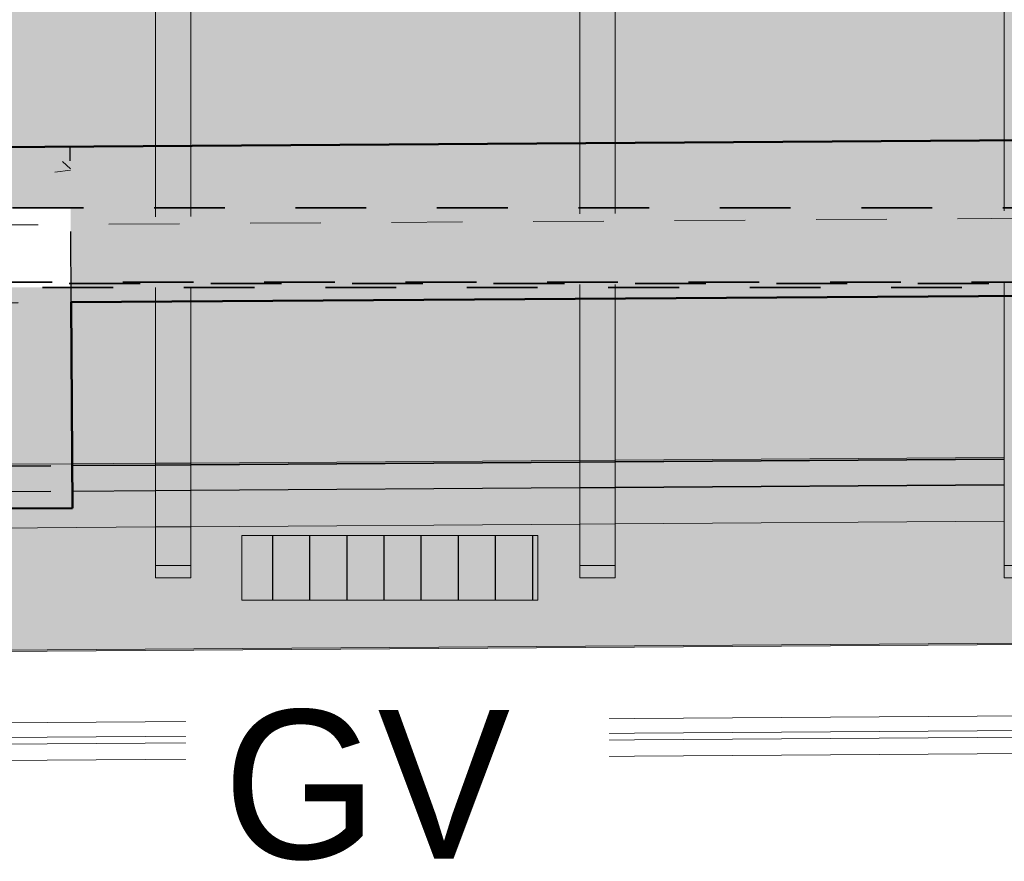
# Model space of a CAD drawing. Header units: metres. Extents: x -16.9 to 14.1, y -9.7 to 11.
# Tile 16 of 256: x -9 to -7.6, y -6.5 to -5.4. Entities that reach past the tile are written whole.
import ezdxf

# ---------------------------------------------------------------- set-up
doc = ezdxf.new("R2010")
doc.units = ezdxf.units.M
doc.linetypes.add('Ligne de quadrillage', pattern=[0.022225, 0.0127, -0.003175, 0.003175, -0.003175])
doc.linetypes.add('Tiret', pattern=[0.00635, 0.003175, -0.003175])
for name, color, linetype, lineweight in [('A-DETL', 90, 'Continuous', 18), ('A-DETL-GENF', 92, 'Continuous', 18), ('A-WALL', 113, 'Continuous', 25), ('A-WALL-HDLN', 110, 'Tiret', 25), ('A-WALL-PATT', 111, 'Continuous', 50), ('G-ANNO-TEXT', 231, 'Continuous', 9), ('S-BEAM', 12, 'Continuous', 18), ('S-BEAM-HDLN', 1, 'Tiret', 18), ('S-GRID', 1, 'Continuous', 9)]:
    doc.layers.add(name, color=color, linetype=linetype, lineweight=lineweight)
doc.styles.add('Bodoni MT_B', font='BOD_B.TTF', dxfattribs={"height": 0.21})
pattern_1 = [(50, (0, 0), (0.546555, -0.047815), [0.05715, -0.62865]), (355, (0, 0), (-0.105728, 0.573166), [0.04572, -0.50292]), (100.451, (0.04555, -0.004), (0.440828, 0.52535), [0.04857, -0.53427]), (46.184, (0, 0.1524), (0.813237, -0.12613), [0.08572, -0.94297]), (96.636, (0.0678, 0.1419), (0.71221, 0.742287), [0.07286, -0.80141]), (351.184, (0, 0.1524), (0.712217, 0.742274), [0.06858, -0.75438]), (21, (0.0762, 0.1143), (0.454846, -0.306795), [0.05715, -0.62865]), (326, (0.0762, 0.1143), (0.185405, 0.55256), [0.04572, -0.50292]), (71.451, (0.1141, 0.08873), (0.64025, 0.245763), [0.04857, -0.53427]), (37.5, (0, 0), (0.009261, 0.2536672), [0.02515, -0.47168, 0.02515, -0.48539, -0.50482]), (37.5, (0, 0), (0.009261, 0.2536672), [-1.007, 0.02515, -0.47968]), (7.5, (0, 0), (0.200456, 0.300546), [0.02515, -0.26594, 0.02515, -0.46025, -0.1924]), (7.5, (0, 0), (0.200456, 0.300546), [-0.77648, 0.02515, -0.16726]), (327.5, (-0.16993, 0), (0.406768, -0.0171882), [0.02515, -0.16535, 0.02515, -0.56921, -0.78867]), (327.5, (-0.16993, 0), (0.406768, -0.0171882), [-0.78486, 0.02515, -0.76352]), (317.5, (-0.24613, 0), (0.444383, 0.07628), [0.02515, -0.2225, 0.02515, -0.36957, -0.56007]), (317.5, (-0.24613, 0), (0.444383, 0.07628), [-0.64237, 0.02515, -0.53492])]

msp = doc.modelspace()

# ---------------------------------------------------------------- hatches: boundary and pattern name
at = {"layer": 'A-DETL-GENF'}
h = msp.add_hatch(color=10, dxfattribs=at)
h.paths.add_polyline_path([(5.8884, -5.2704), (5.8884, -5.2704), (5.8884, -5.2722)])
h.paths.add_polyline_path([(-9.3301, -6.2465), (6.2436, -6.1403), (6.2436, -5.5151), (6.0973, -5.5144), (6.0973, -5.4019), (6.1311, -5.4019), (6.129, -4.949), (6.0973, -4.9483), (6.0973, -4.8359), (6.1285, -4.8359), (6.1264, -4.3792), (6.0973, -4.3785), (6.0973, -4.2661), (6.1259, -4.2661), (6.1238, -3.8085), (6.0868, -3.8085), (6.0876, -3.921), (5.8884, -3.9225), (5.8883, -3.9466), (-9.2302, -3.9466), (-9.2302, -4.4904), (5.8884, -4.4904), (5.8884, -4.6026), (-9.2302, -4.6026), (-9.2302, -5.1603), (5.8884, -5.1603), (5.8884, -5.2724), (-9.2302, -5.2724), (-9.2303, -5.5334), (-9.2702, -5.5334), (-9.2702, -4.9542), (-9.3301, -4.9542), (-9.3301, -5.4124), (-9.3238, -5.4128), (-9.3238, -5.5256), (-9.3301, -5.5256), (-9.3301, -6.061)])
h.paths.add_polyline_path([(1.6099, -5.73), (-9.2303, -5.7298), (-9.2302, -5.6179), (3.4486, -5.6179), (3.4474, -5.4464), (4.9174, -5.4364), (4.9189, -5.6179), (5.8885, -5.6179), (5.8885, -5.73), (2.0616, -5.73)])
h.paths.add_polyline_path([(6.2436, -5.4019), (6.2436, -4.949), (6.169, -4.949), (6.1712, -5.4019)])
h.paths.add_polyline_path([(-9.2702, -4.841), (-9.2702, -4.392), (-9.3301, -4.392), (-9.3301, -4.841)])
h.paths.add_polyline_path([(6.2436, -4.8359), (6.2436, -4.3792), (6.1664, -4.3792), (6.1685, -4.8359), (6.1712, -4.8359)])
h.paths.add_polyline_path([(-9.3301, -4.2789), (-9.2702, -4.2789), (-9.2702, -3.8285), (-9.3301, -3.8285), (-9.3301, -4.1491)])
h.paths.add_polyline_path([(6.2436, -4.2661), (6.2436, -3.8085), (6.1638, -3.8085), (6.1659, -4.2661), (6.1712, -4.2661)])
h.paths.add_polyline_path([(2.0616, -3.8345), (5.867, -3.8345), (5.8634, -3.2872), (-9.2302, -3.2872), (-9.2302, -3.8345), (1.1582, -3.8345)])
h.paths.add_polyline_path([(-9.3301, -3.7153), (-9.2702, -3.7153), (-9.2702, -3.2623), (-9.3301, -3.2623), (-9.3301, -3.2994)])
h.paths.add_polyline_path([(6.0876, -3.6954), (6.1233, -3.6954), (6.1212, -3.2467), (6.0831, -3.2467), (6.0861, -3.6954)])
h.paths.add_polyline_path([(6.2436, -3.6954), (6.2436, -3.2467), (6.1612, -3.2467), (6.1633, -3.6954), (6.1712, -3.6954)])
h.paths.add_polyline_path([(-2.4555, -3.1751), (5.8627, -3.1751), (5.8615, -3.0025), (6.0815, -3.0011), (6.0824, -3.1335), (6.1207, -3.1335), (6.1186, -2.6663), (6.0725, -2.6656), (6.0725, -2.5531), (6.1181, -2.5531), (6.116, -2.0967), (6.0725, -2.096), (6.0725, -1.9836), (6.1155, -1.9836), (6.1141, -1.6819), (6.1541, -1.6818), (6.1555, -1.9836), (6.2436, -1.9836), (6.2436, -1.5276), (-9.3301, -1.5276), (-9.3301, -1.9885), (-9.2702, -1.9885), (-9.2702, -1.642), (-9.2302, -1.642), (-9.2302, -1.8614), (5.8881, -1.8614), (5.8883, -1.9299), (5.8881, -1.9735), (-9.2302, -1.9735), (-9.2302, -2.5155), (-2.3188, -2.5155), (-2.3198, -2.3661), (-2.0998, -2.3647), (-2.0988, -2.5155), (5.8881, -2.5155), (5.8883, -2.5839), (5.8881, -2.6276), (-2.098, -2.6276), (-2.0952, -3.0647), (-2.3152, -3.0661), (-2.3181, -2.6276), (-9.2302, -2.6276), (-9.2302, -3.1751), (-2.9072, -3.1751)])
h.paths.add_polyline_path([(-9.2702, -3.1492), (-9.2702, -2.6995), (-9.3301, -2.6995), (-9.3301, -3.1492)])
h.paths.add_polyline_path([(6.2436, -3.1335), (6.2436, -2.6663), (6.1586, -2.6663), (6.1607, -3.1335), (6.1712, -3.1335)])
h.paths.add_polyline_path([(-9.2702, -2.5863), (-9.2702, -2.1017), (-9.3301, -2.1017), (-9.3301, -2.5863)])
h.paths.add_polyline_path([(6.1581, -2.5531), (6.2436, -2.5531), (6.2436, -2.0967), (6.156, -2.0967), (6.1576, -2.4496)])
at = {"layer": 'A-DETL-GENF', "lineweight": 25}
h = msp.add_hatch(dxfattribs=at)
h.set_pattern_fill('FP_2', color=80, style=0, pattern_type=2)
h.set_pattern_definition([(90, (0, 0), (-0.0525, 3e-18), [])])
h.paths.add_polyline_path([(-8.7063, -6.172), (-8.2877, -6.172), (-8.2877, -6.0809), (-8.7063, -6.0809)])
at = {"layer": 'A-WALL-PATT', "lineweight": 18}
h = msp.add_hatch(dxfattribs=at)
h.set_pattern_fill('FP_1', color=256, style=0, pattern_type=2)
h.set_pattern_definition(pattern_1)
h.paths.add_polyline_path([(-8.9475, -5.751), (-4.7602, -5.7224), (-4.7617, -5.5024), (-8.9489, -5.531)])
h.paths.add_polyline_path([(-3.2502, -5.7121), (-0.4904, -5.6933), (-0.4919, -5.4733), (-3.2517, -5.4921)])
h.paths.add_polyline_path([(1.0196, -5.683), (3.4489, -5.6664), (3.4474, -5.4464), (1.0181, -5.463)])
h.paths.add_polyline_path([(4.9189, -5.6564), (5.8789, -5.6499), (5.8775, -5.4299), (4.9174, -5.4364)])
h = msp.add_hatch(dxfattribs=at)
h.set_pattern_fill('FP_1', color=256, style=0, pattern_type=2)
h.set_pattern_definition(pattern_1)
h.paths.add_polyline_path([(-9.2956, -6.0443), (-8.9456, -6.042), (-8.9489, -5.531), (-9.2989, -5.5334), (-9.2968, -5.8485)])

# ---------------------------------------------------------------- linework, layer by layer
at = {"layer": 'A-DETL'}
for p, q in [((-8.2877, -6.0809), (-8.7063, -6.0809)), ((-8.7063, -6.0809), (-8.7063, -6.172)), ((-8.2877, -6.172), (-8.2877, -6.0809)), ((-9.3301, -6.2465), (6.2436, -6.1403)), ((-8.7063, -6.172), (-8.2877, -6.172))]:
    msp.add_line(p, q, dxfattribs=at)
at = {"layer": 'A-WALL', "lineweight": 50}
for p, q in [((-9.2989, -5.5334), (-4.7617, -5.5024)), ((-6.1881, -5.7321), (-8.9475, -5.751)), ((-8.9475, -5.751), (-8.9456, -6.042)), ((-8.9456, -6.042), (-9.2956, -6.0443))]:
    msp.add_line(p, q, dxfattribs=at)
at = {"layer": 'A-WALL-HDLN'}
for p, q in [((-8.9475, -5.751), (-8.9489, -5.531)), ((-9.1224, -5.7522), (-8.9475, -5.751))]:
    msp.add_line(p, q, dxfattribs=at)
at = {"layer": 'S-BEAM'}
for p, q in [((-8.2282, -1.4649), (-8.2282, -5.5261)), ((-8.1782, -1.4649), (-8.1782, -5.5257)), ((-7.6282, -1.4649), (-7.6282, -5.522)), ((-8.8282, -1.4777), (-8.8282, -5.5301)), ((-8.7782, -1.4777), (-8.7782, -5.5298)), ((-8.2282, -5.7461), (-8.2282, -6.1231)), ((-8.1782, -5.7457), (-8.1782, -6.1231)), ((-7.6282, -5.742), (-7.6282, -6.1231)), ((-8.8282, -5.7502), (-8.8282, -6.123)), ((-8.7782, -5.7498), (-8.7782, -6.123)), ((-7.6282, -5.9704), (-8.1782, -5.9742)), ((-8.1782, -5.9762), (-7.6282, -5.9724)), ((-8.8282, -5.9786), (-8.946, -5.9794)), ((-8.946, -5.9814), (-8.8282, -5.9806)), ((-8.946, -5.9824), (-8.8282, -5.9816)), ((-8.2282, -5.9745), (-8.7782, -5.9783)), ((-8.7782, -5.9803), (-8.2282, -5.9765)), ((-8.7782, -5.9813), (-8.2282, -5.9775)), ((-8.1782, -5.9772), (-7.6282, -5.9734)), ((-8.7782, -6.0166), (-8.2282, -6.0129)), ((-8.7782, -6.0173), (-8.2282, -6.0135)), ((-8.1782, -6.0125), (-7.6282, -6.0088)), ((-8.1782, -6.0132), (-7.6282, -6.0094)), ((-8.9457, -6.0178), (-8.8282, -6.017)), ((-8.9457, -6.0184), (-8.8282, -6.0176)), ((-8.8282, -6.0686), (-9.2759, -6.0716)), ((-8.2282, -6.0645), (-8.7782, -6.0683)), ((-7.6282, -6.0604), (-8.1782, -6.0642)), ((-8.8282, -6.1405), (-8.8282, -6.123)), ((-8.8282, -6.123), (-8.7782, -6.123)), ((-8.7782, -6.123), (-8.7782, -6.1405)), ((-8.2282, -6.1404), (-8.2282, -6.1231)), ((-8.2282, -6.1231), (-8.1782, -6.1231)), ((-8.1782, -6.1231), (-8.1782, -6.1404)), ((-7.6282, -6.1404), (-7.6282, -6.1231)), ((-7.6282, -6.1231), (-7.5782, -6.1231)), ((6.1938, -6.1387), (-9.3101, -6.2444)), ((-8.7782, -6.1405), (-8.8282, -6.1405)), ((-8.1782, -6.1404), (-8.2282, -6.1404)), ((-7.5782, -6.1404), (-7.6282, -6.1404)), ((6.2233, -6.2415), (-9.3308, -6.3475)), ((6.3471, -6.2611), (-9.5039, -6.3692)), ((6.3472, -6.2705), (-9.5039, -6.3786)), ((6.3473, -6.2937), (-9.5037, -6.4017))]:
    msp.add_line(p, q, dxfattribs=at)
at = {"layer": 'S-BEAM-HDLN'}
for p, q in [((-8.2282, -5.5261), (-8.2282, -5.746)), ((-8.1782, -5.5258), (-8.1782, -5.7457)), ((-7.6282, -5.522), (-7.6282, -5.7419)), ((-8.8282, -5.5302), (-8.8282, -5.7501)), ((-8.7782, -5.5299), (-8.7782, -5.7498)), ((-8.946, -5.9794), (-9.2765, -5.9817)), ((-9.2765, -5.9837), (-8.946, -5.9814)), ((-9.2765, -5.9847), (-8.946, -5.9824)), ((-8.7782, -5.9783), (-8.8281, -5.9786)), ((-8.8281, -5.9806), (-8.7782, -5.9803)), ((-8.8281, -5.9816), (-8.7782, -5.9813)), ((-8.1782, -5.9742), (-8.2281, -5.9745)), ((-8.2281, -5.9765), (-8.1782, -5.9762)), ((-8.2281, -5.9775), (-8.1782, -5.9772)), ((-8.2281, -6.0129), (-8.1782, -6.0125)), ((-8.2281, -6.0135), (-8.1782, -6.0132)), ((-9.2762, -6.02), (-8.9458, -6.0178)), ((-9.2762, -6.0206), (-8.9458, -6.0184)), ((-8.8281, -6.017), (-8.7782, -6.0166)), ((-8.8281, -6.0176), (-8.7782, -6.0173)), ((-8.7782, -6.0683), (-8.8281, -6.0686)), ((-8.1782, -6.0642), (-8.2281, -6.0645))]:
    msp.add_line(p, q, dxfattribs=at)
at = {"layer": 'S-BEAM-HDLN', "lineweight": 35}
for p, q in [((-9.2303, -5.6178), (5.8885, -5.6178)), ((-4.7746, -5.7225), (-9.2303, -5.7225)), ((-5.0502, -5.7243), (-9.2303, -5.7243)), ((-5.8881, -5.7301), (-9.2303, -5.7301))]:
    msp.add_line(p, q, dxfattribs=at)
at = {"layer": 'S-GRID', "linetype": 'Ligne de quadrillage'}
msp.add_line((1.4054, -5.5732), (-16.0283, -5.6876), dxfattribs=at)

# ---------------------------------------------------------------- next in the draw order: texts
at = {"layer": 'G-ANNO-TEXT', "color": 1, "lineweight": 25, "insert": (-8.7326, -6.3274), "char_height": 0.21, "width": 0.493038, "attachment_point": 1, "style": 'Bodoni MT_B', "bg_fill": 3, "box_fill_scale": 1.25, "bg_fill_color": 256, "bg_fill_true_color": 13158600, "bg_fill_transparency": 0}
msp.add_mtext('GV', dxfattribs=at)

doc.saveas('drawing.dxf')
